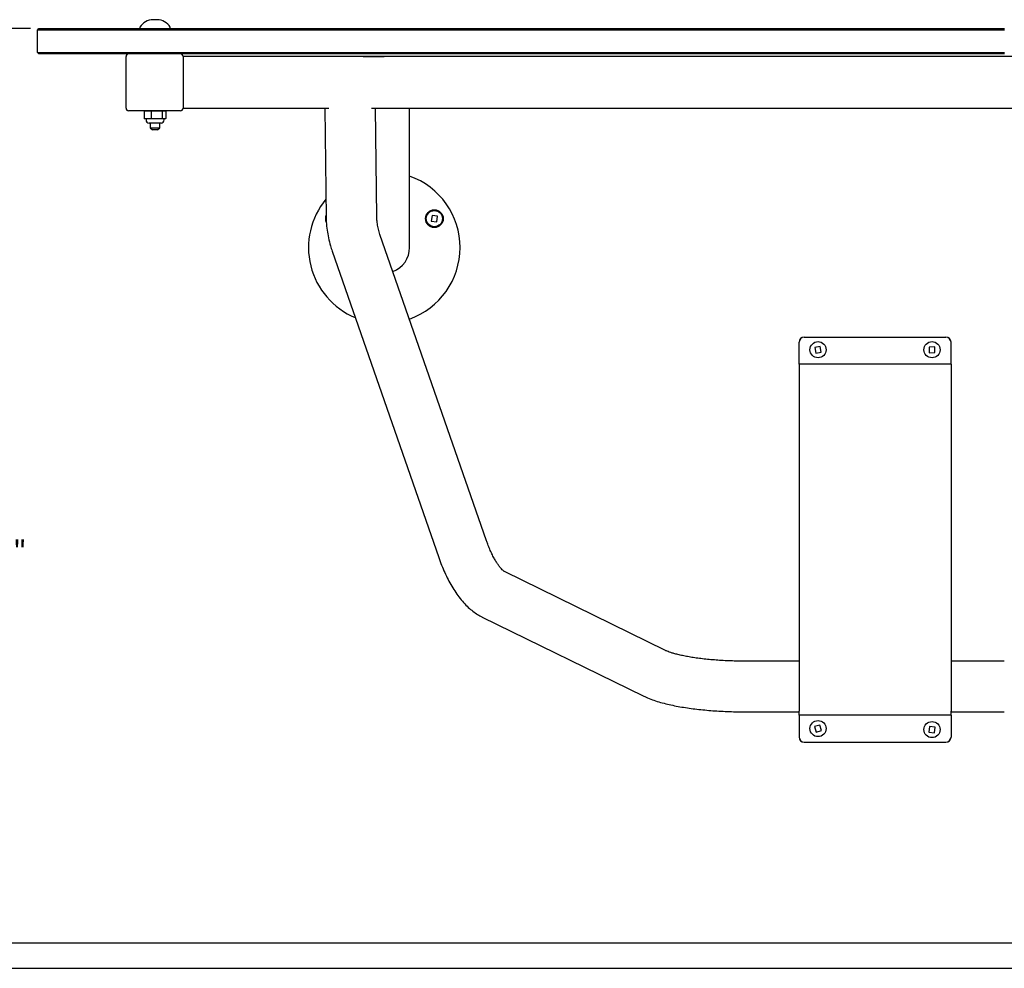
# Model space of a CAD drawing. Header units: inches. Extents: x 0 to 180, y 0 to 140.
# Tile 3 of 32: x 16 to 35, y 15 to 33. Entities that reach past the tile are written whole.
import ezdxf

# ---------------------------------------------------------------- set-up
doc = ezdxf.new("R2010")
doc.units = ezdxf.units.IN
doc.header["$MEASUREMENT"] = 0
doc.linetypes.add('SLD-Solid', pattern=[0])
doc.layers.add('DIMS', color=5, linetype='SLD-Solid')
doc.styles.add('SLDTEXTSTYLE0', font='GOTHIC.TTF', dxfattribs={"width": 0.913})
doc.dimstyles.new('SLDDIMSTYLE0', dxfattribs={"dimtxt": 0.5, "dimasz": 0.3, "dimexe": 0, "dimexo": 0.0625, "dimgap": 0.125, "dimtad": 0, "dimtih": 1, "dimtoh": 1, "dimdec": 6, "dimrnd": 1e-09, "dimzin": 12, "dimdsep": 46, "dimlunit": 5, "dimtxsty": 'SLDTEXTSTYLE0', "dimblk1": 'OPEN90', "dimblk2": 'OPEN90', "dimsah": 1, "dimcen": 0.09, "dimadec": 0, "dimazin": 3, "dimtfac": 1, "dimtofl": 0, "dimtmove": 0, "dimatfit": 3, "dimldrblk": 'OPEN90', "dimfxl": 0, "dimfrac": 2, "dimtolj": 1, "dimtzin": 12, "dimarcsym": 0})

# ---------------------------------------------------------------- blocks, each defined once
blk = doc.blocks.new('_Open90')
at = {"color": 0, "linetype": 'ByBlock', "lineweight": -2}
for p, q in [((0, 0), (-1, 0)), ((-0.5, 0.5), (0, 0)), ((0, 0), (-0.5, -0.5))]:
    blk.add_line(p, q, dxfattribs=at)
blk = doc.blocks.new('_D')
at = {"layer": 'DIMS'}
for p, q in [((15.88, 33.324), (14.404, 33.324)), ((14.779, 33.324), (14.779, 23.615)), ((14.603, 23.012), (15.488, 23.012)), ((14.779, 15.271), (14.779, 22.307))]:
    blk.add_line(p, q, dxfattribs=at)
at = {"layer": 'DIMS', "xscale": 0.3, "yscale": 0.3}
for p, rotation in [((14.779, 33.324, -7.81), 90), ((14.779, 15.271, -7.81), 270)]:
    blk.add_blockref('_Open90', p, dxfattribs=dict(at, rotation=rotation))
at = {"layer": 'DIMS', "char_height": 0.5, "attachment_point": 1, "style": 'SLDTEXTSTYLE0'}
for s, insert in [('1', (14.861, 23.607)), ('18', (13.79, 23.241)), ('"', (15.561, 23.241)), ('16', (14.676, 22.946))]:
    blk.add_mtext(s, dxfattribs=dict(at, insert=insert))

msp = doc.modelspace()

# ---------------------------------------------------------------- linework, layer by layer
at = {"color": 7, "linetype": 'SLD-Solid', "lineweight": 25}
for p, q in [((16.0170981, 33.2943103), (16.0470981, 33.3243103)), ((16.0170981, 32.8543103), (16.0170981, 33.2943103)), ((17.0170961, 33.2943103), (16.0170981, 33.2943103)), ((16.0470981, 33.3243103), (17.0170961, 33.3243103)), ((17.0170961, 33.3243103), (35.1115481, 33.3243103)), ((35.1115481, 33.2943103), (17.0170961, 33.2943103)), ((18.0399281, 33.3452358), (18.0399281, 33.3393103)), ((18.6399281, 33.3393103), (18.6399281, 33.3452358)), ((16.0170981, 32.8543103), (17.0170961, 32.8543103)), ((16.0470981, 32.8243103), (16.0170981, 32.8543103)), ((17.0170961, 32.8543103), (35.1115481, 32.8543103)), ((17.0170961, 32.8243103), (16.0470981, 32.8243103)), ((35.1115481, 32.8243103), (17.0170961, 32.8243103)), ((17.7670981, 31.7493103), (17.7670981, 32.7743103)), ((18.8920981, 32.7743103), (18.8920981, 31.7493103)), ((46.2128981, 32.7736214), (18.8920981, 32.7736214)), ((22.4456241, 32.7736214), (22.8649981, 32.7736214)), ((18.8420981, 31.6993103), (17.8170981, 31.6993103)), ((18.1263889, 31.6913103), (18.1354999, 31.6993103)), ((18.264094, 31.6913103), (18.1263889, 31.6913103)), ((18.1263889, 31.6913103), (18.1263889, 31.5473103)), ((18.264094, 31.6913103), (18.2673296, 31.6993103)), ((18.4776332, 31.6913103), (18.264094, 31.6913103)), ((18.264094, 31.6913103), (18.264094, 31.5473103)), ((18.4717578, 31.6993103), (18.4776332, 31.6913103)), ((18.4776332, 31.6913103), (18.4776332, 31.5473103)), ((18.5534674, 31.6913103), (18.4776332, 31.6913103)), ((18.5443564, 31.6993103), (18.5534674, 31.6913103)), ((18.5534674, 31.6913103), (18.5534674, 31.5473103)), ((18.8920981, 31.7499993), (21.772207, 31.7499993)), ((21.693945, 31.7499993), (21.7175341, 29.5966989)), ((22.6125987, 31.7499993), (42.4923976, 31.7499993)), ((22.7174741, 29.6076531), (22.694005, 31.7499993)), ((23.3649981, 30.0004757), (23.3649981, 31.7499993)), ((18.1263889, 31.5473103), (18.264094, 31.5473103)), ((18.1354999, 31.5393103), (18.1263889, 31.5473103)), ((18.2673296, 31.5393103), (18.1354999, 31.5393103)), ((18.1620067, 31.5393103), (18.1620067, 31.5193103)), ((18.264094, 31.5473103), (18.4776332, 31.5473103)), ((18.2673296, 31.5393103), (18.264094, 31.5473103)), ((18.4717578, 31.5393103), (18.2673296, 31.5393103)), ((18.4717578, 31.5393103), (18.4776332, 31.5473103)), ((18.5443564, 31.5393103), (18.4717578, 31.5393103)), ((18.4776332, 31.5473103), (18.5534674, 31.5473103)), ((18.5178496, 31.5193103), (18.5178496, 31.5393103)), ((18.5534674, 31.5473103), (18.5443564, 31.5393103)), ((18.4578496, 31.4593103), (18.2220067, 31.4593103)), ((18.2461781, 31.4593103), (18.2461781, 31.3672545)), ((18.2461781, 31.3672545), (18.2891223, 31.3243103)), ((18.2461781, 31.3672545), (18.4316448, 31.3672545)), ((18.390734, 31.3243103), (18.2891223, 31.3243103)), ((18.390734, 31.3243103), (18.4336781, 31.3672545)), ((18.4316448, 31.3672545), (18.4336781, 31.3672545)), ((18.4336781, 31.3672545), (18.4336781, 31.4593103)), ((23.3649981, 29.0004757), (23.3649981, 30.0004757)), ((21.7176563, 29.559692), (21.717229, 29.5713418)), ((23.8073546, 29.6355124), (23.7895967, 29.5249292)), ((23.9179379, 29.6177545), (23.8073546, 29.6355124)), ((23.90018, 29.5071713), (23.9179379, 29.6177545)), ((23.7895967, 29.5249292), (23.90018, 29.5071713)), ((24.8841292, 23.2109333), (22.7802893, 29.2605386)), ((21.8357746, 28.9320696), (23.9396145, 22.8824643)), ((31.1524981, 27.2338168), (33.9524981, 27.2338168)), ((31.1524981, 27.2299139), (33.9524981, 27.2299139)), ((31.0524981, 26.7252918), (31.0524981, 27.1299139)), ((31.4725845, 27.0489261), (31.3623889, 27.0289032)), ((31.3623889, 27.0289032), (31.3824118, 26.9187075)), ((31.4926074, 26.9387305), (31.4725845, 27.0489261)), ((33.730508, 27.0426552), (33.6186598, 27.0368267)), ((33.6186598, 27.0368267), (33.6244883, 26.9249785)), ((33.7363365, 26.930807), (33.730508, 27.0426552)), ((34.0524981, 26.7252918), (34.0524981, 27.1299139)), ((31.3824118, 26.9187075), (31.4926074, 26.9387305)), ((33.6244883, 26.9249785), (33.7363365, 26.930807)), ((31.0524981, 26.6962918), (31.0524981, 26.7252918)), ((31.0524981, 26.6962918), (31.0524981, 26.6172918)), ((34.0524981, 26.6962918), (31.0524981, 26.6962918)), ((34.0524981, 26.6962918), (34.0524981, 26.7252918)), ((34.0524981, 26.6962918), (34.0524981, 26.6172918)), ((31.0524981, 26.6172918), (31.0524981, 19.8503418)), ((34.0524981, 26.6172918), (34.0524981, 19.8503418)), ((28.4183389, 21.0455348), (25.2399176, 22.6031883)), ((24.7998506, 21.7052234), (27.9782719, 20.1475698)), ((31.0524981, 20.8342194), (30.0002166, 20.8342194)), ((35.1047797, 20.8342194), (34.0524981, 20.8342194)), ((30.0002166, 19.8342194), (31.0524981, 19.8342194)), ((31.0524981, 19.7713418), (31.0524981, 19.8503418)), ((34.0524981, 19.7713418), (34.0524981, 19.8503418)), ((34.0524981, 19.8342194), (35.1047797, 19.8342194)), ((34.0524981, 19.7713418), (31.0524981, 19.7713418)), ((31.0524981, 19.7713418), (31.0524981, 19.7423418)), ((31.0524981, 19.7423418), (31.0524981, 19.3377198)), ((34.0524981, 19.7713418), (34.0524981, 19.7423418)), ((34.0524981, 19.7423418), (34.0524981, 19.3377198)), ((31.4663192, 19.5728453), (31.3584697, 19.5426379)), ((31.3584697, 19.5426379), (31.388677, 19.4347884)), ((31.388677, 19.4347884), (31.4965266, 19.4649957)), ((31.4965266, 19.4649957), (31.4663192, 19.5728453)), ((33.6278089, 19.5454852), (33.6158298, 19.4341276)), ((33.7391665, 19.5335061), (33.6278089, 19.5454852)), ((33.7271874, 19.4221485), (33.7391665, 19.5335061)), ((33.6158298, 19.4341276), (33.7271874, 19.4221485)), ((31.1524981, 19.2377198), (33.9524981, 19.2377198)), ((31.1524981, 19.2338168), (33.9524981, 19.2338168)), ((8.5524981, 15.2713418), (56.5524981, 15.2713418)), ((8.5524981, 14.7713418), (56.5524981, 14.7713418))]:
    msp.add_line(p, q, dxfattribs=at)
for centre, radius in [((23.8537673, 29.5713418), 0.175), ((23.8537673, 29.5713418), 0.159), ((31.4274981, 26.9838168), 0.159), ((33.6774981, 26.9838168), 0.159), ((31.4274981, 19.5038168), 0.159), ((33.6774981, 19.4838168), 0.159)]:
    msp.add_circle(centre, radius, dxfattribs=at)
for centre, radius, start, end in [((18.2997358, 33.1993103), 0.3, 90, 149.20159034), ((18.3801205, 33.1993103), 0.3, 30.79840966, 90), ((18.0549281, 33.3452358), 0.015, 149.20159034, 180), ((18.0549281, 33.3393103), 0.015, 180, 270), ((18.6249281, 33.3393103), 0.015, 270, 0), ((18.6249281, 33.3452358), 0.015, 0, 30.79840966), ((17.8170981, 32.7743103), 0.05, 90, 180), ((18.8420981, 32.7743103), 0.05, 0, 90), ((17.8170981, 31.7493103), 0.05, 180, 270), ((18.8420981, 31.7493103), 0.05, 270, 0), ((18.2220067, 31.5193103), 0.06, 180, 270), ((18.4578496, 31.5193103), 0.06, 270, 0), ((22.8649981, 29.0004757), 1.496063, 289.38321548, 70.47546238), ((22.8649981, 29.0004757), 1.496063, 140.31959913, 247.50871522), ((21.876229, 29.5713418), 0.175, 155.4759978, 208.21578061), ((22.8649981, 29.0004757), 0.5, 289.79627086, 0), ((31.1524981, 27.1338168), 0.1, 90, 180), ((31.1524981, 27.1299139), 0.1, 90, 180), ((33.9524981, 27.1338168), 0.1, 0, 90), ((33.9524981, 27.1299139), 0.1, 0, 90), ((31.1524981, 19.3377198), 0.1, 180, 270), ((31.1524981, 19.3338168), 0.1, 180, 270), ((33.9524981, 19.3377198), 0.1, 270, 0), ((33.9524981, 19.3338168), 0.1, 270, 0)]:
    msp.add_arc(centre, radius, start, end, dxfattribs=at)
for points, knots in [([(18.3395773, 33.4993103), (18.337688, 33.4993103), (18.3330631, 33.4993103), (18.3259004, 33.4993103), (18.3185125, 33.4993103), (18.3100486, 33.4993103), (18.3060281, 33.4993103), (18.3034231, 33.4993103)], [0, 0, 0, 0, 0.1248191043, 0.3055343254, 0.4867150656, 0.6674300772, 1, 1, 1, 1]), ([(18.3792488, 33.4993103), (18.3776737, 33.4993103), (18.3752405, 33.4993103), (18.3684029, 33.4993103), (18.3619941, 33.4993103), (18.3546618, 33.4993103), (18.3456928, 33.4993103), (18.3391577, 33.4993103), (18.3353684, 33.4993103)], [0, 0, 0, 0, 0.2546935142, 0.3934481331, 0.5318460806, 0.6706005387, 0.8089983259, 1, 1, 1, 1]), ([(21.7175341, 29.5966989), (21.7183242, 29.5653303), (21.7204233, 29.481993), (21.7340496, 29.3463282), (21.7613609, 29.1904428), (21.7959816, 29.0521169), (21.8243205, 28.9666242), (21.8357746, 28.9320696)], [0, 0, 0, 0, 0.1405382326, 0.3733706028, 0.6067509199, 0.8410557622, 1, 1, 1, 1]), ([(22.7802893, 29.2605386), (22.7747635, 29.277116), (22.7574069, 29.3291865), (22.7361283, 29.4164617), (22.7207909, 29.5159585), (22.7185179, 29.5787979), (22.7174741, 29.6076531)], [0, 0, 0, 0, 0.14027303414, 0.44060314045, 0.7431316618, 1, 1, 1, 1]), ([(25.2399176, 22.6031883), (25.2393749, 22.6034584), (25.2379402, 22.6041722), (25.2270341, 22.611025), (25.2065632, 22.6276384), (25.1793671, 22.6542314), (25.1470388, 22.6914232), (25.1107503, 22.7396981), (25.0716174, 22.7992845), (25.0306883, 22.8701532), (24.9889403, 22.9519777), (24.9473346, 23.0443515), (24.9122743, 23.1317927), (24.8917592, 23.1894789), (24.8841292, 23.2109333)], [0, 0, 0, 0, 0.052109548, 0.1377410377, 0.2218155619, 0.3060122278, 0.3912435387, 0.4782157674, 0.5672273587, 0.6583299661, 0.751427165, 0.846340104, 0.9428511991, 1, 1, 1, 1]), ([(23.9396145, 22.8824643), (23.9490438, 22.8559064), (23.97655, 22.7784349), (24.0259894, 22.6545526), (24.0897288, 22.5132077), (24.1591429, 22.3782968), (24.2345321, 22.2502211), (24.3163488, 22.1297664), (24.404848, 22.0181664), (24.4963832, 21.9209002), (24.5889963, 21.8387539), (24.680409, 21.7718005), (24.751488, 21.7294385), (24.7917143, 21.7092972), (24.7998506, 21.7052234)], [0, 0, 0, 0, 0.0492197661, 0.1435778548, 0.2387537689, 0.3350682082, 0.4326682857, 0.5315837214, 0.6315528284, 0.7314151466, 0.8184810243, 0.9014390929, 0.9800647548, 1, 1, 1, 1]), ([(30.0002166, 20.8342194), (29.9742396, 20.8342939), (29.8988091, 20.8345103), (29.7742718, 20.8369162), (29.6280611, 20.8422937), (29.4847587, 20.8502999), (29.3455596, 20.8607896), (29.2116323, 20.8736375), (29.084139, 20.8886584), (28.9642319, 20.9056194), (28.8530511, 20.924223), (28.7517221, 20.9440919), (28.6613347, 20.9647502), (28.5829524, 20.9855842), (28.5174486, 21.0058484), (28.4675236, 21.023886), (28.4358787, 21.0371524), (28.4229828, 21.0433154), (28.4183389, 21.0455348)], [0, 0, 0, 0, 0.0371742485, 0.107944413, 0.1786582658, 0.2492262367, 0.319568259, 0.3895929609, 0.4591924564, 0.5282360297, 0.5965624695, 0.6639710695, 0.7302119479, 0.7949777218, 0.8579012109, 0.9185680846, 0.9706761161, 1, 1, 1, 1]), ([(27.9782719, 20.1475698), (27.9963914, 20.1389786), (28.0533969, 20.1119499), (28.1543706, 20.0724703), (28.2838177, 20.0304699), (28.4184724, 19.9942442), (28.5568329, 19.9629007), (28.6991888, 19.9356654), (28.8458146, 19.9120102), (28.9966888, 19.8916492), (29.1515389, 19.8744284), (29.3099196, 19.8602692), (29.4712641, 19.849137), (29.634923, 19.8410084), (29.7972649, 19.8360006), (29.9193289, 19.834337), (29.9859936, 19.8342401), (30.0002166, 19.8342194)], [0, 0, 0, 0, 0.03873544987, 0.12186550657, 0.20372155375, 0.28192080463, 0.35708874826, 0.43015403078, 0.50176939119, 0.57236407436, 0.64222671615, 0.71155897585, 0.78050770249, 0.84918456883, 0.91767855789, 0.9824366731, 1, 1, 1, 1])]:
    msp.add_open_spline(points, degree=3, knots=knots, dxfattribs=at)

# ---------------------------------------------------------------- dimensions: what is measured, and where the dimension line sits
at = {"layer": 'DIMS'}
dim = msp.add_linear_dim(base=(14.7789947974, 15.2713418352), p1=(16.0470981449, 33.3243103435), p2=(8.5524981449, 15.2713418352), angle=90, dimstyle='SLDDIMSTYLE0', dxfattribs=at)
dim.commit()
dim.dimension.update_dxf_attribs({"geometry": '_D', "text_midpoint": (14.7789947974, 22.9606874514), "dimtype": 160})

doc.saveas('drawing.dxf')
